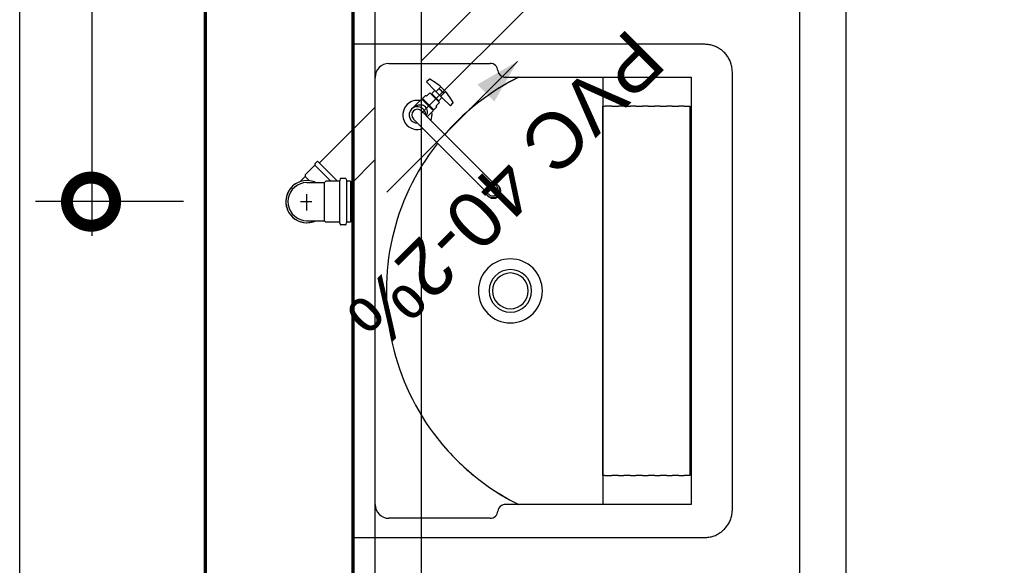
# Model space of a CAD drawing. Header units: millimetres. Extents: x -20654 to 2526, y -8238 to 977.
# Tile 16 of 219: x -10327.629 to -10326.565, y -4119.782 to -4119.192. Entities that reach past the tile are written whole.
import ezdxf

# ---------------------------------------------------------------- set-up
doc = ezdxf.new("R2010")
doc.units = ezdxf.units.MM
doc.linetypes.add('HIDDEN2', pattern=[0.47625, 0.3175, -0.15875])
for name, color, linetype in [('01 CONTORNO', 8, 'Continuous'), ('01 CONTORNO_dwg', 252, 'Continuous'), ('CV-Condutos', 1, 'Continuous'), ('P-PIPE-IDEN', 7, 'Continuous'), ('Simbolos', 7, 'Continuous'), ('Simbolos_int', 8, 'Continuous'), ('TQ-Condutos', 3, 'Continuous'), ('TQ-Conexões', 7, 'Continuous')]:
    doc.layers.add(name, color=color, linetype=linetype)
doc.styles.add('Arial_5', font='arial.ttf', dxfattribs={"height": 0.0825})

# ---------------------------------------------------------------- blocks, each defined once
blk = doc.blocks.new('terreo')
at = {"layer": '01 CONTORNO', "color": 8}
for p, q in [((-16397.2, -1022.1), (-16777.2, -1022.1)), ((-16738.5, -1042.9), (-16629.1, -1042.9)), ((-16367.2, -1525.1), (-16367.2, -1052.1)), ((-16753.5, -1519.4), (-16753.5, -1057.9)), ((-16613.1, -1057.7), (-16411.6, -1057.7)), ((-16598.7, -1058), (-16598.7, -1057.7)), ((-16507.2, -1057.7), (-16507.2, -1519.6)), ((-16411.6, -1057.7), (-16411.6, -1519.6)), ((-16507.1, -1089.1), (-16505.3, -1089.1)), ((-16507.1, -1488.1), (-16507.1, -1089.1)), ((-16497.6, -1089.1), (-16505.2, -1089.1)), ((-16497.6, -1089.1), (-16490.3, -1089.1)), ((-16484.5, -1089.1), (-16490.3, -1089.1)), ((-16484.5, -1089.1), (-16477.3, -1089.1)), ((-16471.4, -1089.1), (-16477.3, -1089.1)), ((-16471.4, -1089.1), (-16464.2, -1089.1)), ((-16458.4, -1089.1), (-16464.2, -1089.1)), ((-16458.4, -1089.1), (-16451.2, -1089.1)), ((-16445.3, -1089.1), (-16451.2, -1089.1)), ((-16445.3, -1089.1), (-16438.1, -1089.1)), ((-16432.3, -1089.1), (-16438.1, -1089.1)), ((-16432.3, -1089.1), (-16425, -1089.1)), ((-16419.2, -1089.1), (-16425, -1089.1)), ((-16419.2, -1089.1), (-16414.1, -1089.1)), ((-16414.1, -1089.1), (-16413.3, -1089.1)), ((-16413.3, -1089.1), (-16413.3, -1488.1)), ((-16505.3, -1488.1), (-16507.1, -1488.1)), ((-16505.2, -1488.1), (-16497.6, -1488.1)), ((-16490.3, -1488.1), (-16497.6, -1488.1)), ((-16490.3, -1488.1), (-16484.5, -1488.1)), ((-16477.3, -1488.1), (-16484.5, -1488.1)), ((-16477.3, -1488.1), (-16471.4, -1488.1)), ((-16464.2, -1488.1), (-16471.4, -1488.1)), ((-16464.2, -1488.1), (-16458.4, -1488.1)), ((-16451.2, -1488.1), (-16458.4, -1488.1)), ((-16451.2, -1488.1), (-16445.3, -1488.1)), ((-16438.1, -1488.1), (-16445.3, -1488.1)), ((-16438.1, -1488.1), (-16432.3, -1488.1)), ((-16425, -1488.1), (-16432.3, -1488.1)), ((-16425, -1488.1), (-16419.2, -1488.1)), ((-16414.1, -1488.1), (-16419.2, -1488.1)), ((-16413.3, -1488.1), (-16414.1, -1488.1)), ((-16411.6, -1519.6), (-16613.1, -1519.6)), ((-16598.7, -1519.6), (-16598.7, -1519.3)), ((-16629.1, -1534.4), (-16738.5, -1534.4)), ((-16777.2, -1555.1), (-16397.2, -1555.1))]:
    blk.add_line(p, q, dxfattribs=at)
at = {"layer": '01 CONTORNO'}
for p, q in [((-16695.1, -1060.1), (-16697.9, -1062.9)), ((-16697.9, -1062.9), (-16688.9, -1072)), ((-16694.4, -1074.6), (-16698, -1078.2)), ((-16692.2, -1076.8), (-16694.4, -1074.6)), ((-16688.9, -1072), (-16692.3, -1075.5)), ((-16688.9, -1072), (-16681.2, -1079.7)), ((-16682.4, -1068.3), (-16687.5, -1073.3)), ((-16677.3, -1073.1), (-16682.5, -1078.3)), ((-16712.9, -1091.2), (-16704.7, -1083)), ((-16702.9, -1081.3), (-16704.6, -1083.1)), ((-16702.2, -1082.1), (-16702.9, -1081.3)), ((-16698.8, -1077.4), (-16702.2, -1080.9)), ((-16702.2, -1080.9), (-16701.6, -1081.5)), ((-16701.6, -1081.5), (-16702.2, -1082.1)), ((-16702.2, -1082.1), (-16691.3, -1093)), ((-16690.7, -1092.4), (-16701.6, -1081.5)), ((-16698, -1078.2), (-16698.8, -1077.4)), ((-16692.3, -1075.5), (-16691.6, -1076.2)), ((-16691.6, -1076.2), (-16692.2, -1076.8)), ((-16692.2, -1076.8), (-16686, -1083)), ((-16685.4, -1082.4), (-16691.6, -1076.2)), ((-16687.4, -1088.8), (-16683.8, -1085.2)), ((-16686, -1083), (-16685.4, -1082.4)), ((-16683.8, -1085.2), (-16686, -1083)), ((-16685.4, -1082.4), (-16684.7, -1083.1)), ((-16684.7, -1083.1), (-16681.2, -1079.7)), ((-16681.2, -1079.7), (-16672.1, -1088.7)), ((-16672.1, -1088.7), (-16669.3, -1085.9)), ((-16693.1, -1104.5), (-16703.4, -1094.2)), ((-16692.3, -1095.5), (-16697.2, -1100.4)), ((-16692.3, -1095.5), (-16690.5, -1093.7)), ((-16691.3, -1093), (-16690.7, -1092.4)), ((-16690.5, -1093.7), (-16691.3, -1093)), ((-16690.7, -1092.4), (-16690.1, -1093)), ((-16690.1, -1093), (-16686.6, -1089.6)), ((-16686.6, -1089.6), (-16687.4, -1088.8)), ((-16701.8, -1113.1), (-16712.1, -1102.9)), ((-16625.3, -1172.3), (-16693.1, -1104.5)), ((-16701.8, -1113.1), (-16634, -1180.9)), ((-16634, -1180.9), (-16630.7, -1184.2)), ((-16625.3, -1172.3), (-16622, -1175.6))]:
    blk.add_line(p, q, dxfattribs=at)
at = {"layer": '01 CONTORNO', "color": 8}
for points in [[(-16367.2, -1052.1), (-16367.3, -1050.9), (-16367.3, -1049.7), (-16367.5, -1048.5), (-16367.6, -1047.4), (-16367.8, -1046.2), (-16368.1, -1045), (-16368.4, -1043.8), (-16368.8, -1042.7), (-16369.2, -1041.6), (-16369.6, -1040.4), (-16370.1, -1039.4), (-16370.6, -1038.3), (-16371.2, -1037.2), (-16371.8, -1036.2), (-16372.5, -1035.2), (-16373.2, -1034.2), (-16373.9, -1033.3), (-16374.7, -1032.3), (-16375.5, -1031.5), (-16376.3, -1030.6), (-16377.2, -1029.8), (-16378.1, -1029), (-16379.1, -1028.3), (-16380, -1027.6), (-16381, -1026.9), (-16382.1, -1026.3), (-16383.1, -1025.7), (-16384.2, -1025.1), (-16385.3, -1024.6), (-16386.4, -1024.2), (-16387.5, -1023.8), (-16388.6, -1023.4), (-16389.8, -1023.1), (-16391, -1022.8), (-16392.1, -1022.6), (-16393.3, -1022.4), (-16394.5, -1022.3), (-16395.7, -1022.2), (-16396.9, -1022.1), (-16397.2, -1022.1)], [(-16397.2, -1555.1), (-16396, -1555.1), (-16394.8, -1555), (-16393.6, -1554.9), (-16392.5, -1554.7), (-16391.3, -1554.5), (-16390.1, -1554.3), (-16388.9, -1554), (-16387.8, -1553.6), (-16386.7, -1553.2), (-16385.6, -1552.8), (-16384.5, -1552.3), (-16383.4, -1551.7), (-16382.3, -1551.2), (-16381.3, -1550.5), (-16380.3, -1549.9), (-16379.3, -1549.2), (-16378.4, -1548.5), (-16377.5, -1547.7), (-16376.6, -1546.9), (-16375.7, -1546), (-16374.9, -1545.2), (-16374.1, -1544.2), (-16373.4, -1543.3), (-16372.7, -1542.3), (-16372, -1541.3), (-16371.4, -1540.3), (-16370.8, -1539.3), (-16370.2, -1538.2), (-16369.7, -1537.1), (-16369.3, -1536), (-16368.9, -1534.9), (-16368.5, -1533.7), (-16368.2, -1532.6), (-16367.9, -1531.4), (-16367.7, -1530.2), (-16367.5, -1529), (-16367.4, -1527.9), (-16367.3, -1526.7), (-16367.2, -1525.5), (-16367.2, -1525.1)]]:
    blk.add_lwpolyline(points, dxfattribs=at)
for centre, radius, start, end in [((-16738.5, -1057.9), 15, 90, 180), ((-16629.1, -1051.2), 8.38, 4.2997, 90), ((-16613.1, -1050), 7.66, 184.2997, 270), ((-16483.4, -1288.6), 257.9, 116.5577, 139.0318), ((-16483.4, -1288.6), 257.9, 116.4218, 123.5462), ((-16613.1, -1050), 7.66, 241.4332, 270), ((-16483.4, -1288.6), 257.9, 116.4218, 116.5577), ((-16483.4, -1288.6), 257.9, 129.1922, 139.0314), ((-16483.4, -1288.6), 257.9, 141.9346, 243.4423), ((-16607.2, -1288.6), 34.6, 0, 180), ((-16607.2, -1288.6), 23, 0, 180), ((-16607.2, -1288.6), 19.3, 0, 180), ((-16607.2, -1288.6), 34.6, 180, 0), ((-16607.2, -1288.6), 23, 180, 0), ((-16607.2, -1288.6), 19.3, 180, 0), ((-16483.4, -1288.6), 257.9, 218.1469, 230.8078), ((-16483.4, -1288.6), 257.9, 236.4538, 243.5782), ((-16738.5, -1519.4), 15, 180, 270), ((-16613.1, -1527.2), 7.66, 90, 175.7003), ((-16613.1, -1527.2), 7.66, 90, 118.5668), ((-16483.4, -1288.6), 257.9, 243.4423, 243.5782), ((-16629.1, -1526), 8.38, 270, 355.7003)]:
    blk.add_arc(centre, radius, start, end, dxfattribs=at)
at = {"layer": '01 CONTORNO'}
for centre, radius, start, end in [((-16694.6, -1060.6), 0.702, 62.5666, 135), ((-16721.4, -1112.2), 58.8, 45, 62.5666), ((-16721.4, -1112.2), 56.1, 41.4132, 48.5868), ((-16721.4, -1112.2), 58.8, 27.4334, 45), ((-16707.7, -1098.5), 15.8, 78.7501, 135), ((-16669.7, -1085.4), 0.702, 315, 27.4334), ((-16707.7, -1098.5), 15.8, 135, 292.169), ((-16707.7, -1098.5), 8.94, 358.2171, 271.7829), ((-16707.7, -1098.5), 6.12, 45, 225), ((-16700.5, -1106.1), 19.3, 115.6394, 129.83), ((-16704.2, -1100.3), 12.5, 87.7237, 112.2763), ((-16704, -1095.4), 7.65, 48.2763, 87.7237), ((-16705.2, -1095), 8.27, 1.6245, 40.3755), ((-16707.7, -1095.1), 10.8, 335.089, 1.6245), ((-16707.7, -1098.5), 15.8, 337.831, 11.2499), ((-16623.7, -1178.9), 10.5, 191.3261, 225), ((-16626.2, -1180), 7.88, 196.5421, 73.4579), ((-16625.5, -1180.7), 7.88, 225, 45.0265), ((-16626.3, -1179.9), 6.12, 225, 45), ((-16627.4, -1182.6), 10.5, 45.0199, 78.6739)]:
    blk.add_arc(centre, radius, start, end, dxfattribs=at)
at = {"layer": '01 CONTORNO_dwg', "lineweight": 70}
for p, q in [((-16937.2, -105.1), (-16937.2, -8945.1)), ((-16777.2, -2265.1), (-16777.2, -265.1))]:
    blk.add_line(p, q, dxfattribs=at)
blk = doc.blocks.new('_DotSmall')
at = {"color": 0, "linetype": 'ByBlock', "const_width": 0.5}
blk.add_lwpolyline([(-0.0625, 0, 1), (0.0625, 0, 1)], format="xyb", close=True, dxfattribs=at)

msp = doc.modelspace()

# ---------------------------------------------------------------- hatches: boundary and pattern name
at = {"layer": 'P-PIPE-IDEN'}
msp.add_hatch(color=256, dxfattribs=at).paths.add_polyline_path([(-10327.0912, -4119.2373), (-10327.1345, -4119.2623), (-10327.1162, -4119.2806)])

# ---------------------------------------------------------------- linework, layer by layer
for p, q in [((-10327.5515, -4118.8419), (-10327.5515, -4119.4257)), ((-10327.4523, -4119.3889), (-10327.6123, -4119.3889))]:
    msp.add_line(p, q)
at = {"layer": 'CV-Condutos'}
for p, q in [((-10327.2454, -4119.111), (-10327.2454, -4120.4719)), ((-10327.1954, -4119.111), (-10327.1954, -4120.4719))]:
    msp.add_line(p, q, dxfattribs=at)
at = {"layer": 'P-PIPE-IDEN'}
msp.add_lwpolyline([(-10327.2326, -4119.3787), (-10327.0912, -4119.2373)], dxfattribs=at)
at = {"layer": 'Simbolos'}
for p, q in [((-10327.3074, -4119.3452), (-10327.3103, -4119.348)), ((-10327.3103, -4119.348), (-10327.3103, -4119.3494)), ((-10327.3074, -4119.3452), (-10327.2858, -4119.3668)), ((-10327.3103, -4119.3494), (-10327.3209, -4119.36)), ((-10327.3265, -4119.3674), (-10327.3209, -4119.3618)), ((-10327.3209, -4119.36), (-10327.3209, -4119.3618)), ((-10327.3189, -4119.3683), (-10327.3091, -4119.3683)), ((-10327.3091, -4119.3683), (-10327.2998, -4119.3683)), ((-10327.2984, -4119.3668), (-10327.2998, -4119.3683)), ((-10327.2842, -4119.3668), (-10327.2984, -4119.3668)), ((-10327.2831, -4119.3647), (-10327.2832, -4119.3659)), ((-10327.2773, -4119.3638), (-10327.2821, -4119.3638)), ((-10327.2764, -4119.3646), (-10327.276, -4119.3661)), ((-10327.2719, -4119.3668), (-10327.275, -4119.3668)), ((-10327.2719, -4119.3668), (-10327.2719, -4119.4109)), ((-10327.3189, -4119.4095), (-10327.3091, -4119.4095)), ((-10327.3091, -4119.4095), (-10327.2998, -4119.4095)), ((-10327.2984, -4119.4109), (-10327.2998, -4119.4095)), ((-10327.2842, -4119.4109), (-10327.2984, -4119.4109)), ((-10327.2831, -4119.413), (-10327.2832, -4119.4118)), ((-10327.2764, -4119.4132), (-10327.276, -4119.4117)), ((-10327.2719, -4119.4109), (-10327.275, -4119.4109)), ((-10327.2773, -4119.4139), (-10327.2821, -4119.4139))]:
    msp.add_line(p, q, dxfattribs=at)
for points in [[(-10327.3189, -4119.3683), (-10327.3225, -4119.3686), (-10327.3259, -4119.3695), (-10327.3292, -4119.371), (-10327.3321, -4119.3731), (-10327.3347, -4119.3756), (-10327.3367, -4119.3786), (-10327.3382, -4119.3818), (-10327.3392, -4119.3853), (-10327.3395, -4119.3889), (-10327.3392, -4119.3924), (-10327.3382, -4119.3959), (-10327.3367, -4119.3992), (-10327.3347, -4119.4021), (-10327.3321, -4119.4046), (-10327.3292, -4119.4067), (-10327.3259, -4119.4082), (-10327.3225, -4119.4091), (-10327.3189, -4119.4095)], [(-10327.2842, -4119.3668), (-10327.284, -4119.3668), (-10327.2839, -4119.3668), (-10327.2837, -4119.3667), (-10327.2836, -4119.3666), (-10327.2835, -4119.3665), (-10327.2834, -4119.3664), (-10327.2833, -4119.3662), (-10327.2832, -4119.3661), (-10327.2832, -4119.3659)], [(-10327.2821, -4119.3638), (-10327.2823, -4119.3638), (-10327.2824, -4119.3639), (-10327.2826, -4119.3639), (-10327.2827, -4119.364), (-10327.2829, -4119.3641), (-10327.283, -4119.3643), (-10327.283, -4119.3644), (-10327.2831, -4119.3646), (-10327.2831, -4119.3647)], [(-10327.2764, -4119.3646), (-10327.2764, -4119.3644), (-10327.2765, -4119.3643), (-10327.2766, -4119.3642), (-10327.2767, -4119.3641), (-10327.2768, -4119.364), (-10327.2769, -4119.3639), (-10327.2771, -4119.3639), (-10327.2772, -4119.3638), (-10327.2773, -4119.3638)], [(-10327.276, -4119.3661), (-10327.2759, -4119.3662), (-10327.2758, -4119.3663), (-10327.2758, -4119.3665), (-10327.2757, -4119.3666), (-10327.2755, -4119.3667), (-10327.2754, -4119.3667), (-10327.2753, -4119.3668), (-10327.2751, -4119.3668), (-10327.275, -4119.3668)], [(-10327.2832, -4119.4118), (-10327.2832, -4119.4117), (-10327.2833, -4119.4115), (-10327.2834, -4119.4114), (-10327.2835, -4119.4112), (-10327.2836, -4119.4111), (-10327.2837, -4119.411), (-10327.2839, -4119.411), (-10327.284, -4119.4109), (-10327.2842, -4119.4109)], [(-10327.275, -4119.4109), (-10327.2751, -4119.4109), (-10327.2753, -4119.411), (-10327.2754, -4119.411), (-10327.2755, -4119.4111), (-10327.2757, -4119.4112), (-10327.2758, -4119.4113), (-10327.2758, -4119.4114), (-10327.2759, -4119.4115), (-10327.276, -4119.4117)], [(-10327.2831, -4119.413), (-10327.2831, -4119.4132), (-10327.283, -4119.4133), (-10327.283, -4119.4135), (-10327.2829, -4119.4136), (-10327.2827, -4119.4137), (-10327.2826, -4119.4138), (-10327.2824, -4119.4139), (-10327.2823, -4119.4139), (-10327.2821, -4119.4139)], [(-10327.2773, -4119.4139), (-10327.2772, -4119.4139), (-10327.2771, -4119.4139), (-10327.2769, -4119.4138), (-10327.2768, -4119.4138), (-10327.2767, -4119.4137), (-10327.2766, -4119.4136), (-10327.2765, -4119.4134), (-10327.2764, -4119.4133), (-10327.2764, -4119.4132)]]:
    msp.add_lwpolyline(points, dxfattribs=at)
at = {"layer": 'Simbolos_int'}
for p, q in [((-10327.3103, -4119.3494), (-10327.2929, -4119.3668)), ((-10327.3209, -4119.3618), (-10327.3164, -4119.3662)), ((-10327.2998, -4119.4095), (-10327.2998, -4119.3683)), ((-10327.2833, -4119.4109), (-10327.2833, -4119.3668)), ((-10327.2758, -4119.4109), (-10327.2758, -4119.3668)), ((-10327.3259, -4119.3889), (-10327.3135, -4119.3889)), ((-10327.3189, -4119.3985), (-10327.3189, -4119.3809))]:
    msp.add_line(p, q, dxfattribs=at)
for points in [[(-10327.3266, -4119.3674), (-10327.3291, -4119.3685), (-10327.3314, -4119.3698), (-10327.3336, -4119.3715), (-10327.3356, -4119.3734), (-10327.3373, -4119.3755), (-10327.3388, -4119.3778), (-10327.34, -4119.3803), (-10327.3409, -4119.3828), (-10327.3414, -4119.3855), (-10327.3417, -4119.3882), (-10327.3416, -4119.391), (-10327.3412, -4119.3937), (-10327.3404, -4119.3963), (-10327.3394, -4119.3988), (-10327.3381, -4119.4012), (-10327.3364, -4119.4034), (-10327.3346, -4119.4054), (-10327.3325, -4119.4072), (-10327.3302, -4119.4087), (-10327.3277, -4119.4099), (-10327.3251, -4119.4108), (-10327.3225, -4119.4114), (-10327.3197, -4119.4117), (-10327.317, -4119.4116), (-10327.3143, -4119.4112), (-10327.3117, -4119.4105), (-10327.3091, -4119.4095)], [(-10327.3091, -4119.3683), (-10327.3123, -4119.3671), (-10327.3156, -4119.3663), (-10327.319, -4119.3661), (-10327.3224, -4119.3663), (-10327.3257, -4119.3671), (-10327.3289, -4119.3684), (-10327.3318, -4119.3701), (-10327.3344, -4119.3722), (-10327.3367, -4119.3747), (-10327.3387, -4119.3775), (-10327.3401, -4119.3806), (-10327.3411, -4119.3838), (-10327.3416, -4119.3872), (-10327.3416, -4119.3906), (-10327.3411, -4119.3939), (-10327.3401, -4119.3972), (-10327.3387, -4119.4002), (-10327.3367, -4119.4031), (-10327.3344, -4119.4056), (-10327.3318, -4119.4077), (-10327.3289, -4119.4094), (-10327.3257, -4119.4106), (-10327.3224, -4119.4114), (-10327.319, -4119.4117), (-10327.3156, -4119.4114), (-10327.3123, -4119.4107), (-10327.3091, -4119.4095)]]:
    msp.add_lwpolyline(points, dxfattribs=at)
at = {"layer": 'TQ-Condutos'}
for p, q in [((-10326.7858, -4121.0882), (-10326.7858, -4118.252)), ((-10326.7358, -4121.0882), (-10326.7358, -4118.252)), ((-10327.1954, -4119.2371), (-10327.0987, -4119.1404)), ((-10327.1954, -4119.2936), (-10327.0704, -4119.1687)), ((-10327.3055, -4119.3472), (-10327.2454, -4119.2871)), ((-10327.2719, -4119.3702), (-10327.2454, -4119.3436))]:
    msp.add_line(p, q, dxfattribs=at)
at = {"layer": 'TQ-Conexões', "color": 244, "linetype": 'HIDDEN2', "ltscale": 8, "true_color": 0x991b1e}
msp.add_lwpolyline([(-10327.6294, -4116.144), (-10324.1354, -4116.144), (-10324.1354, -4123.8491), (-10327.6294, -4123.8491)], close=True, dxfattribs=at)

# ---------------------------------------------------------------- block references
at = {"xscale": 0.104, "yscale": 0.104, "zscale": 0.104, "rotation": 270}
msp.add_blockref('_DotSmall', (-10327.5523, -4119.3889), dxfattribs=at)
at = {"layer": '01 CONTORNO_dwg', "xscale": 0.001, "yscale": 0.001, "zscale": 0.001}
msp.add_blockref('terreo', (-10310.4917, -4118.1967), dxfattribs=at)

# ---------------------------------------------------------------- texts
at = {"layer": 'P-PIPE-IDEN', "insert": (-10326.9281, -4119.2418), "char_height": 0.06, "width": 0.491911, "attachment_point": 1, "rotation": 225, "style": 'Arial_5'}
msp.add_mtext('PVC 40-2%', dxfattribs=at)

doc.saveas('drawing.dxf')
